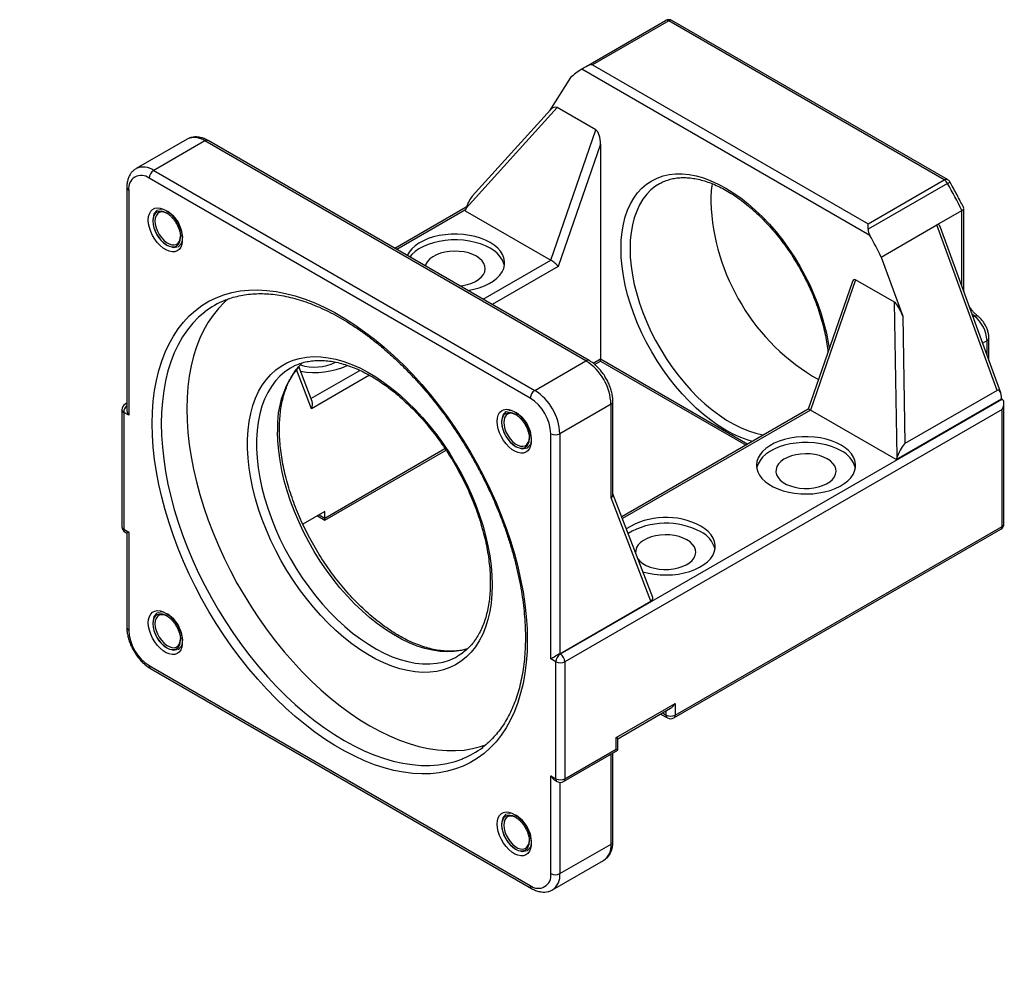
# Model space of a CAD drawing. Header units: millimetres. Extents: x 45 to 426, y 9 to 295.
# Tile 3 of 3: x 255 to 394, y 145 to 281. Entities that reach past the tile are written whole.
import ezdxf

# ---------------------------------------------------------------- set-up
doc = ezdxf.new("R2010")
doc.units = ezdxf.units.MM
doc.header["$LTSCALE"] = 1.5
doc.layers.add('FORMAT', color=7, linetype='Continuous')
doc.styles.add('SLDTEXTSTYLE0', font='GOTHIC.TTF', dxfattribs={"width": 0.913})
doc.styles.add('SLDTEXTSTYLE1', font='GOTHIC.TTF', dxfattribs={"width": 0.913, "bigfont": 'bigfont'})
doc.dimstyles.new('SLDDIMSTYLE6', dxfattribs={"dimtxt": 5.25, "dimasz": 3.75, "dimexe": 0, "dimexo": 0.0625, "dimgap": 1.3125, "dimtad": 0, "dimtih": 1, "dimtoh": 1, "dimdec": 1, "dimrnd": 1e-09, "dimzin": 12, "dimdsep": 46, "dimtxsty": 'SLDTEXTSTYLE0', "dimsah": 1, "dimcen": 0, "dimadec": 0, "dimazin": 3, "dimtfac": 1, "dimtofl": 0, "dimtmove": 0, "dimatfit": 3, "dimfxl": 1, "dimfrac": 2, "dimtolj": 1, "dimtzin": 12, "dimarcsym": 0})

# ---------------------------------------------------------------- blocks, each defined once
blk = doc.blocks.new('SW_SYMBOL_HOLE_SPOT')
at = {"layer": 'FORMAT', "color": 0}
for p, q in [((0, 1312.5), (0, 112.5)), ((2400, 112.5), (2400, 1312.5)), ((0, 112.5), (2400, 112.5))]:
    blk.add_line(p, q, dxfattribs=at)
blk = doc.blocks.new('_D_9')
at = {"layer": 'FORMAT'}
for p, q in [((137.14, 199.23), (154.24, 153.94)), ((154.24, 153.94), (217.24, 153.94))]:
    blk.add_line(p, q, dxfattribs=at)
blk.add_solid([(137.14, 199.23), (138.12, 195.59), (138.82, 195.86)], dxfattribs=at)
at = {"layer": 'FORMAT', "xscale": 0.0044707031, "yscale": 0.0044707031, "zscale": 0.0044707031}
blk.add_blockref('SW_SYMBOL_HOLE_SPOT', (170.07, 154.66), dxfattribs=at)
at = {"layer": 'FORMAT', "char_height": 5.25, "attachment_point": 1}
for s, insert, style in [('4 x ', (156.62, 169.14), 'SLDTEXTSTYLE0'), ('%%c', (167.74, 169.06), 'SLDTEXTSTYLE0'), (' 8.5 \\M+18AAE\\M+19153\\M+18AD1\\M+190FA', (175.66, 169.14), 'SLDTEXTSTYLE1'), ('%%c', (184.24, 160.64), 'SLDTEXTSTYLE0'), (' 14 ', (192.16, 160.72), 'SLDTEXTSTYLE0')]:
    blk.add_mtext(s, dxfattribs=dict(at, insert=insert, style=style))

msp = doc.modelspace()

# ---------------------------------------------------------------- linework, layer by layer
at = {"color": 7, "linetype": 'Continuous', "lineweight": 25}
for p, q in [((334.681, 274.198), (345.882, 280.665)), ((346.335, 280.622), (335.587, 274.417)), ((385.208, 258.181), (346.335, 280.622)), ((385.658, 258.226), (346.785, 280.666)), ((374.708, 250.364), (334.067, 273.825)), ((335.587, 274.417), (374.46, 251.976)), ((332.467, 272.609), (329.539, 267.933)), ((330.603, 268.394), (317.747, 254.219)), ((329.66, 268.066), (318.636, 255.911)), ((336.073, 265.237), (330.603, 268.394)), ((278.419, 263.936), (271.207, 259.773)), ((329.709, 246.865), (336.073, 265.237)), ((280.919, 263.689), (273.706, 259.525)), ((334.659, 232.665), (280.919, 263.689)), ((335.109, 232.71), (281.369, 263.733)), ((336.71, 263.226), (330.739, 245.99)), ((336.71, 263.226), (336.71, 232.942)), ((326.81, 227.399), (273.07, 258.423)), ((273.706, 259.525), (327.447, 228.501)), ((269.907, 257.116), (269.907, 225.872)), ((345.101, 257.698), (345.025, 257.655)), ((374.46, 251.976), (385.208, 258.181)), ((385.661, 257.701), (374.46, 251.234)), ((270.171, 256.749), (270.171, 224.985)), ((317.786, 254.328), (307.723, 248.519)), ((317.747, 254.219), (317.618, 253.845)), ((387.956, 242.757), (387.956, 254.163)), ((317.618, 253.845), (329.709, 246.865)), ((384.157, 251.832), (387.692, 253.873)), ((376.308, 247.301), (384.157, 251.832)), ((392.642, 228.482), (384.157, 251.832)), ((393.154, 228.142), (384.668, 251.492)), ((376.308, 247.301), (379.338, 238.962)), ((372.191, 243.725), (365.99, 225.824)), ((372.701, 244.092), (366.337, 225.72)), ((378.171, 240.934), (372.701, 244.092)), ((378.559, 219.114), (378.171, 240.934)), ((379.338, 238.962), (379.657, 220.986)), ((391.491, 232.717), (391.491, 235.885)), ((327.447, 228.501), (334.659, 232.665)), ((335.877, 232.157), (336.71, 232.638)), ((336.71, 232.638), (357.252, 220.779)), ((296.032, 226.942), (294.146, 231.843)), ((392.642, 228.482), (379.657, 220.986)), ((269.907, 226.689), (269.65, 226.54)), ((338.195, 226.541), (330.982, 222.378)), ((331.053, 191.308), (393.345, 227.269)), ((338.195, 213.347), (338.195, 226.541)), ((338.458, 213.806), (338.458, 226.909)), ((378.429, 218.74), (393.278, 227.312)), ((393.613, 209.675), (393.613, 226.689)), ((269.2, 225.761), (269.2, 209.267)), ((269.464, 225.393), (269.464, 208.899)), ((270.171, 224.985), (269.464, 225.393)), ((393.349, 225.801), (331.689, 190.206)), ((366.003, 225.831), (339.703, 210.648)), ((378.429, 218.74), (366.337, 225.72)), ((393.349, 209.307), (393.349, 225.801)), ((329.709, 190.614), (329.709, 222.378)), ((330.982, 222.378), (330.982, 191.349)), ((297.819, 210.187), (314.924, 220.061)), ((378.559, 219.114), (378.429, 218.74)), ((344.082, 199.269), (338.458, 213.882)), ((343.811, 198.755), (338.195, 213.347)), ((297.819, 211.389), (294.739, 209.611)), ((297.819, 210.491), (297.819, 211.389)), ((296.777, 210.788), (297.819, 210.187)), ((297.819, 210.187), (297.819, 210.491)), ((269.464, 208.899), (270.171, 208.491)), ((269.65, 208.487), (269.907, 208.339)), ((269.907, 208.339), (269.907, 195.059)), ((270.171, 208.491), (270.171, 194.691)), ((347.059, 182.28), (393.163, 208.895)), ((347.246, 182.692), (393.349, 209.307)), ((330.982, 191.349), (343.811, 198.755)), ((316.568, 190.999), (316.62, 191.029)), ((330.416, 190.206), (329.709, 190.614)), ((330.982, 191.349), (331.053, 191.308)), ((273.07, 189.67), (326.81, 158.646)), ((273.257, 189.258), (326.997, 158.234)), ((330.416, 173.712), (330.416, 190.206)), ((331.689, 190.206), (331.689, 173.712)), ((338.902, 179.509), (347.246, 184.326)), ((339.165, 179.356), (346.609, 183.654)), ((347.246, 184.326), (347.246, 182.692)), ((345.195, 182.837), (346.159, 182.28)), ((338.902, 177.876), (338.902, 179.509)), ((339.165, 177.723), (339.165, 179.356)), ((331.689, 173.712), (338.902, 177.876)), ((331.503, 173.3), (339.165, 177.723)), ((338.458, 164.852), (338.458, 177.315)), ((329.709, 174.12), (330.416, 173.712)), ((329.709, 160.321), (329.709, 174.12)), ((330.346, 173.448), (330.603, 173.3)), ((330.982, 160.321), (338.195, 164.484)), ((329.946, 158.031), (337.159, 162.195))]:
    msp.add_line(p, q, dxfattribs=at)
at = {"color": 8, "linetype": 'Continuous', "lineweight": 25}
for p, q in [((317.653, 253.947), (307.987, 248.367)), ((387.692, 243.171), (387.692, 253.873)), ((320.149, 241.346), (329.709, 246.865)), ((330.739, 245.99), (321.422, 240.611)), ((389.46, 238.953), (389.115, 239.254)), ((389.46, 238.953), (389.266, 238.841)), ((390.604, 235.158), (391.228, 235.517)), ((391.228, 233.442), (391.228, 235.517)), ((335.662, 232.337), (336.71, 232.942)), ((336.71, 232.942), (357.515, 220.931)), ((295.959, 225.912), (293.827, 231.452)), ((295.88, 227.336), (302.783, 231.321)), ((304.125, 230.626), (295.959, 225.912)), ((366.337, 225.72), (339.799, 210.399)), ((297.819, 210.491), (314.779, 220.282)), ((297.041, 210.94), (297.819, 210.491)), ((345.458, 182.989), (345.973, 182.692)), ((345.973, 182.692), (345.973, 183.286)), ((338.195, 164.484), (338.195, 177.163)), ((330.982, 173.182), (330.982, 160.321))]:
    msp.add_line(p, q, dxfattribs=at)
at = {"color": 8, "linetype": 'Continuous', "lineweight": 25, "flags": 128}
for points in [[(358.142, 221.293), (357.529, 221.477), (356.491, 221.86), (355.442, 222.335), (354.387, 222.901), (353.333, 223.553), (352.284, 224.288), (351.246, 225.104), (350.224, 225.995), (349.223, 226.958), (348.248, 227.987), (347.305, 229.077), (346.397, 230.222), (345.531, 231.417), (344.709, 232.656), (343.937, 233.932), (343.219, 235.238), (342.557, 236.569), (341.955, 237.917), (341.417, 239.275), (340.944, 240.637), (340.541, 241.996), (340.207, 243.344), (339.947, 244.675), (339.759, 245.982), (339.647, 247.259), (339.609, 248.498), (339.647, 249.693), (339.759, 250.84), (339.947, 251.93), (340.207, 252.96), (340.541, 253.924), (340.944, 254.816), (341.417, 255.633), (341.955, 256.37), (342.557, 257.023), (343.219, 257.59), (343.937, 258.066), (344.709, 258.451), (345.531, 258.741), (346.397, 258.935), (347.305, 259.033), (348.248, 259.034), (349.223, 258.937), (350.224, 258.744), (351.246, 258.455), (352.284, 258.072), (353.333, 257.597), (354.387, 257.032), (355.442, 256.38), (356.491, 255.644), (357.529, 254.828), (358.551, 253.937), (359.552, 252.975), (360.527, 251.946), (361.47, 250.856), (362.377, 249.71), (363.244, 248.515), (364.065, 247.277), (364.837, 246.001), (365.556, 244.694), (366.218, 243.364), (366.82, 242.016), (367.358, 240.657), (367.83, 239.295), (368.234, 237.937), (368.567, 236.588), (368.828, 235.257), (368.96, 234.396)], [(345.025, 257.655), (344.491, 257.312), (343.83, 256.776), (343.229, 256.153), (342.691, 255.446), (342.219, 254.658), (341.815, 253.793), (341.481, 252.856), (341.22, 251.853), (341.032, 250.789), (340.919, 249.668), (340.882, 248.498), (340.919, 247.284), (341.032, 246.033), (341.22, 244.752), (341.481, 243.447), (341.815, 242.125), (342.219, 240.794), (342.691, 239.461), (343.229, 238.132), (343.83, 236.815), (344.491, 235.516), (345.208, 234.244), (345.977, 233.003), (346.795, 231.802), (347.657, 230.647), (348.557, 229.543), (349.493, 228.497), (350.458, 227.514), (351.447, 226.599), (352.455, 225.757), (353.477, 224.994), (354.507, 224.312), (355.54, 223.716), (356.571, 223.208), (357.593, 222.792), (358.601, 222.469), (359.59, 222.242), (359.739, 222.215)], [(275.564, 253.484), (275.527, 253.505), (275.146, 253.682), (274.779, 253.765), (274.442, 253.752), (274.146, 253.642), (273.903, 253.441), (273.723, 253.155), (273.611, 252.796), (273.574, 252.378)], [(273.574, 252.378), (273.611, 251.916), (273.723, 251.429), (273.903, 250.935), (274.146, 250.453), (274.442, 250.002), (274.779, 249.599), (275.146, 249.259), (275.527, 248.996), (275.907, 248.819), (276.274, 248.736), (276.611, 248.75), (276.907, 248.859), (277.15, 249.061), (277.331, 249.346), (277.442, 249.705), (277.479, 250.123), (277.479, 250.146)], [(387.905, 242.585), (387.938, 242.655), (387.956, 242.757)], [(280.906, 239.552), (280.906, 239.552), (280.03, 238.8), (279.214, 237.96), (278.462, 237.034), (277.774, 236.026), (277.153, 234.939), (276.6, 233.775), (276.118, 232.538), (275.708, 231.232), (275.371, 229.86), (275.107, 228.427), (274.918, 226.936), (274.805, 225.393), (274.767, 223.801)], [(389.46, 238.953), (389.582, 239.012), (389.695, 239.043), (389.796, 239.046), (389.879, 239.019), (389.905, 239.002)], [(293.063, 231.699), (292.97, 231.645), (292.211, 231.129), (291.509, 230.523), (290.868, 229.829), (290.29, 229.051), (289.779, 228.192), (289.336, 227.257), (288.964, 226.248), (288.665, 225.172), (288.439, 224.033), (288.287, 222.836), (288.212, 221.587), (288.212, 220.29), (288.287, 218.953), (288.439, 217.582), (288.665, 216.182), (288.964, 214.76), (289.336, 213.322), (289.779, 211.875), (290.29, 210.426), (290.868, 208.981), (291.509, 207.547), (292.211, 206.131), (292.97, 204.738), (293.784, 203.375), (294.648, 202.049), (295.558, 200.765), (296.511, 199.53), (297.501, 198.348), (298.525, 197.226), (299.578, 196.168), (300.654, 195.179), (301.75, 194.265), (302.859, 193.428), (303.978, 192.673), (305.1, 192.003), (306.221, 191.422), (307.335, 190.931), (308.439, 190.534), (309.525, 190.231), (310.59, 190.025), (311.629, 189.917), (312.637, 189.906), (313.609, 189.993), (314.541, 190.177), (315.429, 190.458), (316.268, 190.834), (316.568, 190.999)], [(324.764, 225.081), (324.727, 225.103), (324.346, 225.279), (323.979, 225.363), (323.642, 225.349), (323.346, 225.24), (323.103, 225.038), (322.923, 224.752), (322.811, 224.394), (322.774, 223.975)], [(274.767, 223.801), (274.805, 222.166), (274.918, 220.492), (275.107, 218.783), (275.371, 217.046), (275.708, 215.285), (276.118, 213.505), (276.6, 211.712), (277.153, 209.91), (277.774, 208.105), (278.462, 206.303), (279.214, 204.509), (280.03, 202.727), (280.906, 200.963), (281.839, 199.223), (282.827, 197.511), (283.868, 195.832), (284.957, 194.192), (286.093, 192.595), (287.27, 191.046), (288.487, 189.549), (289.739, 188.109), (291.024, 186.73), (292.336, 185.416), (293.672, 184.171), (295.028, 182.998), (296.401, 181.901), (297.786, 180.884), (299.179, 179.949), (300.577, 179.098), (301.974, 178.335), (303.367, 177.662), (304.752, 177.08), (306.125, 176.592), (307.481, 176.199), (308.818, 175.901), (310.13, 175.7), (311.414, 175.597), (312.666, 175.591), (313.883, 175.683), (315.06, 175.872), (316.196, 176.159), (317.285, 176.541), (317.316, 176.553)], [(322.774, 223.975), (322.811, 223.514), (322.923, 223.027), (323.103, 222.533), (323.346, 222.051), (323.642, 221.6), (323.979, 221.196), (324.346, 220.857), (324.727, 220.593), (325.107, 220.417), (325.474, 220.334), (325.811, 220.347), (326.107, 220.457), (326.35, 220.658), (326.531, 220.944), (326.642, 221.303), (326.679, 221.721), (326.679, 221.743)], [(317.977, 192.025), (317.96, 192.02), (317.05, 191.787), (316.098, 191.651), (315.107, 191.613), (314.083, 191.673), (313.031, 191.831), (311.954, 192.085), (310.859, 192.435), (309.749, 192.879), (308.631, 193.416), (307.508, 194.042), (306.387, 194.754), (305.273, 195.551), (304.17, 196.427), (303.083, 197.379), (302.018, 198.403), (300.979, 199.494), (299.971, 200.646), (298.999, 201.855), (298.067, 203.116), (297.18, 204.422), (296.34, 205.767), (295.554, 207.145), (294.822, 208.551), (294.15, 209.977), (293.541, 211.417), (292.996, 212.865), (292.519, 214.314), (292.111, 215.757), (291.775, 217.188), (291.512, 218.599), (291.323, 219.986), (291.21, 221.341), (291.172, 222.658)], [(275.564, 196.669), (275.527, 196.691), (275.146, 196.868), (274.779, 196.951), (274.442, 196.937), (274.146, 196.828), (273.903, 196.626), (273.723, 196.341), (273.611, 195.982), (273.574, 195.563)], [(273.574, 195.563), (273.611, 195.102), (273.723, 194.615), (273.903, 194.121), (274.146, 193.639), (274.442, 193.188), (274.779, 192.784), (275.146, 192.445), (275.527, 192.181), (275.907, 192.005), (276.274, 191.922), (276.611, 191.935), (276.907, 192.045), (277.15, 192.246), (277.331, 192.532), (277.442, 192.891), (277.479, 193.309), (277.479, 193.332)], [(324.764, 168.267), (324.727, 168.289), (324.346, 168.465), (323.979, 168.548), (323.642, 168.535), (323.346, 168.425), (323.103, 168.224), (322.923, 167.938), (322.811, 167.579), (322.774, 167.161)], [(322.774, 167.161), (322.811, 166.699), (322.923, 166.212), (323.103, 165.718), (323.346, 165.236), (323.642, 164.785), (323.979, 164.382), (324.346, 164.042), (324.727, 163.779), (325.107, 163.602), (325.474, 163.519), (325.811, 163.533), (326.107, 163.642), (326.35, 163.844), (326.531, 164.129), (326.642, 164.488), (326.679, 164.907), (326.679, 164.929)]]:
    msp.add_lwpolyline(points, dxfattribs=at)
at = {"color": 7, "linetype": 'Continuous', "lineweight": 25, "flags": 128}
for points in [[(272.938, 252.53), (272.976, 253.003), (273.091, 253.416), (273.278, 253.757), (273.531, 254.013), (273.842, 254.177), (274.202, 254.243), (274.598, 254.21), (275.018, 254.079), (275.448, 253.852), (275.875, 253.539), (276.284, 253.149), (276.664, 252.694), (277.001, 252.19), (277.284, 251.652), (277.505, 251.097), (277.656, 250.544), (277.733, 250.01), (277.733, 249.513), (277.656, 249.068), (277.505, 248.69), (277.284, 248.39), (277.001, 248.179), (276.664, 248.063), (276.284, 248.047), (275.875, 248.13), (275.448, 248.309), (275.018, 248.58), (274.598, 248.933), (274.202, 249.357), (273.842, 249.839), (273.531, 250.362), (273.278, 250.911), (273.091, 251.467), (272.976, 252.012), (272.938, 252.53)], [(275.676, 253.419), (275.488, 253.516), (275.119, 253.639), (274.774, 253.661), (274.47, 253.581), (274.217, 253.403), (274.029, 253.135), (273.912, 252.788), (273.873, 252.378), (273.912, 251.922), (274.029, 251.441), (274.217, 250.955), (274.47, 250.486), (274.774, 250.054), (275.119, 249.678), (275.488, 249.375), (275.865, 249.157), (276.233, 249.035), (276.578, 249.013), (276.883, 249.093), (277.135, 249.271), (277.323, 249.539), (277.44, 249.886), (277.479, 250.296), (277.479, 250.296)], [(374.46, 251.234), (374.46, 251.439), (374.46, 251.636), (374.46, 251.817), (374.46, 251.976)], [(321.153, 249.355), (320.508, 249.684), (319.797, 249.966), (319.031, 250.194), (318.223, 250.367), (317.384, 250.481), (316.527, 250.534), (315.665, 250.527), (314.812, 250.458), (313.979, 250.329), (313.18, 250.142), (312.427, 249.9), (311.732, 249.606), (311.104, 249.266), (310.553, 248.883), (310.088, 248.464), (309.716, 248.015), (309.442, 247.543), (309.436, 247.53)], [(321.153, 248.538), (320.508, 248.868), (319.797, 249.149), (319.031, 249.378), (318.223, 249.55), (317.384, 249.664), (316.527, 249.718), (315.665, 249.71), (314.812, 249.641), (313.979, 249.513), (313.18, 249.326), (312.427, 249.084), (311.732, 248.79), (311.104, 248.449), (310.553, 248.066), (310.088, 247.647), (309.804, 247.318)], [(317.993, 242.591), (318.015, 242.594), (318.833, 242.752), (319.61, 242.967), (320.336, 243.236), (320.999, 243.553), (321.589, 243.916), (322.098, 244.318), (322.517, 244.752), (322.841, 245.213), (323.064, 245.694), (323.183, 246.187), (323.196, 246.684), (323.103, 247.179), (322.906, 247.663), (322.607, 248.13), (322.211, 248.572), (321.724, 248.982), (321.153, 249.355)], [(319.209, 247.416), (318.688, 247.672), (318.103, 247.876), (317.468, 248.023), (316.801, 248.11), (316.118, 248.134), (315.438, 248.094), (314.777, 247.992), (314.153, 247.83), (313.583, 247.612), (313.08, 247.345), (312.658, 247.034), (312.328, 246.688), (312.098, 246.316), (312.002, 246.049)], [(316.842, 243.255), (317.304, 243.311), (317.948, 243.444), (318.547, 243.634), (319.085, 243.878), (319.549, 244.168), (319.926, 244.497), (320.207, 244.857), (320.384, 245.239), (320.453, 245.632), (320.411, 246.026), (320.261, 246.411), (320.006, 246.777), (319.652, 247.115), (319.209, 247.416)], [(273.494, 223.801), (273.532, 225.405), (273.644, 226.961), (273.831, 228.465), (274.092, 229.912), (274.426, 231.298), (274.833, 232.62), (275.31, 233.874), (275.858, 235.056), (276.473, 236.163), (277.156, 237.191), (277.903, 238.138), (278.712, 239.002), (279.581, 239.779), (280.508, 240.467), (281.491, 241.065), (282.525, 241.57), (283.609, 241.982), (284.739, 242.3), (285.913, 242.521), (287.126, 242.646), (288.375, 242.675), (289.657, 242.606), (290.969, 242.441), (292.305, 242.18), (293.664, 241.824), (295.04, 241.373), (296.43, 240.829), (297.83, 240.194), (299.236, 239.469), (300.644, 238.656), (302.05, 237.758), (303.45, 236.777), (304.84, 235.716), (306.216, 234.577), (307.575, 233.366), (308.912, 232.083), (310.223, 230.734), (311.505, 229.322), (312.754, 227.851), (313.968, 226.325), (315.141, 224.749), (316.271, 223.127), (317.355, 221.464), (318.39, 219.764), (319.372, 218.032), (320.299, 216.273), (321.169, 214.492), (321.978, 212.694), (322.725, 210.885), (323.407, 209.069), (324.023, 207.251), (324.57, 205.437), (325.048, 203.632), (325.454, 201.84), (325.788, 200.068), (326.049, 198.32), (326.236, 196.6), (326.348, 194.915), (326.386, 193.268), (326.348, 191.664), (326.236, 190.108), (326.049, 188.605), (325.788, 187.157), (325.454, 185.771), (325.048, 184.449), (324.57, 183.195), (324.023, 182.013), (323.407, 180.906), (322.725, 179.878), (321.978, 178.931), (321.169, 178.067), (320.299, 177.291), (319.372, 176.602), (318.39, 176.004), (317.355, 175.499), (316.271, 175.087), (315.141, 174.77), (313.968, 174.548), (312.754, 174.423), (311.505, 174.395), (310.223, 174.463), (308.912, 174.628), (307.575, 174.889), (306.216, 175.245), (304.84, 175.696), (303.45, 176.24), (302.05, 176.875), (300.644, 177.6), (299.236, 178.413), (297.83, 179.311), (296.43, 180.292), (295.04, 181.354), (293.664, 182.492), (292.305, 183.704), (290.969, 184.986), (289.657, 186.335), (288.375, 187.747), (287.126, 189.218), (285.913, 190.744), (284.739, 192.32), (283.609, 193.942), (282.525, 195.605), (281.491, 197.306), (280.508, 199.038), (279.581, 200.796), (278.712, 202.577), (277.903, 204.375), (277.156, 206.184), (276.473, 208), (275.858, 209.818), (275.31, 211.632), (274.833, 213.437), (274.426, 215.229), (274.092, 217.001), (273.831, 218.749), (273.644, 220.469), (273.532, 222.154), (273.494, 223.801)], [(284.266, 241.437), (283.636, 240.882), (282.821, 240.041), (282.068, 239.116), (281.38, 238.108), (280.759, 237.02), (280.206, 235.857), (279.724, 234.62), (279.314, 233.314), (278.977, 231.942), (278.713, 230.509), (278.525, 229.018), (278.411, 227.475), (278.373, 225.883), (278.411, 224.248), (278.525, 222.574), (278.713, 220.865), (278.977, 219.128), (279.314, 217.367), (279.724, 215.587), (280.206, 213.794), (280.759, 211.992), (281.38, 210.187), (282.068, 208.385), (282.821, 206.59), (283.636, 204.809), (284.512, 203.045), (285.445, 201.305), (286.434, 199.593), (287.474, 197.914), (288.564, 196.274), (289.699, 194.677), (290.877, 193.128), (292.093, 191.631), (293.346, 190.191), (294.63, 188.812), (295.942, 187.498), (297.278, 186.252), (298.635, 185.08), (300.007, 183.983), (301.392, 182.966), (302.786, 182.03), (304.183, 181.18), (305.58, 180.417), (306.973, 179.744), (308.358, 179.162), (309.731, 178.674), (311.088, 178.28), (312.424, 177.983), (313.736, 177.782), (315.02, 177.679), (316.272, 177.673), (317.489, 177.765), (318.667, 177.954), (319.802, 178.24), (320.562, 178.495)], [(321.436, 201.024), (321.398, 199.729), (321.285, 198.483), (321.098, 197.292), (320.836, 196.161), (320.501, 195.094), (320.095, 194.097), (319.62, 193.174), (319.077, 192.329), (318.469, 191.565), (317.798, 190.886), (317.068, 190.296), (316.282, 189.795), (315.442, 189.388), (314.553, 189.074), (313.62, 188.857), (312.644, 188.736), (311.632, 188.713), (310.587, 188.786), (309.514, 188.957), (308.418, 189.225), (307.304, 189.587), (306.175, 190.043), (305.038, 190.591), (303.898, 191.228), (302.758, 191.951), (301.625, 192.757), (300.503, 193.643), (299.397, 194.605), (298.312, 195.639), (297.252, 196.739), (296.223, 197.902), (295.229, 199.122), (294.274, 200.394), (293.362, 201.713), (292.497, 203.071), (291.684, 204.465), (290.925, 205.887), (290.224, 207.331), (289.585, 208.791), (289.009, 210.261), (288.499, 211.734), (288.058, 213.204), (287.688, 214.663), (287.39, 216.107), (287.165, 217.529), (287.014, 218.922), (286.939, 220.28), (286.939, 221.597), (287.014, 222.868), (287.165, 224.087), (287.39, 225.249), (287.688, 226.349), (288.058, 227.381), (288.499, 228.341), (289.009, 229.226), (289.585, 230.031), (290.224, 230.753), (290.925, 231.388), (291.684, 231.934), (292.497, 232.388), (293.362, 232.749), (294.274, 233.014), (295.229, 233.183), (296.223, 233.256), (297.252, 233.23), (298.312, 233.108), (299.397, 232.888), (300.503, 232.573), (301.625, 232.164), (302.758, 231.662), (303.898, 231.069), (305.038, 230.389), (306.175, 229.624), (307.304, 228.777), (308.418, 227.853), (309.514, 226.854), (310.587, 225.787), (311.632, 224.654), (312.644, 223.462), (313.62, 222.215), (314.553, 220.92), (315.442, 219.58), (316.282, 218.203), (317.068, 216.795), (317.798, 215.361), (318.469, 213.908), (319.077, 212.442), (319.62, 210.97), (320.095, 209.498), (320.501, 208.032), (320.836, 206.58), (321.098, 205.146), (321.285, 203.738), (321.398, 202.362), (321.436, 201.024)], [(336.71, 232.638), (336.71, 232.642), (336.71, 232.673), (336.71, 232.735), (336.71, 232.826), (336.71, 232.942)], [(322.138, 224.127), (322.176, 224.601), (322.291, 225.014), (322.478, 225.354), (322.731, 225.61), (323.042, 225.774), (323.402, 225.841), (323.798, 225.808), (324.218, 225.676), (324.648, 225.45), (325.075, 225.137), (325.484, 224.747), (325.864, 224.292), (326.201, 223.787), (326.484, 223.249), (326.705, 222.695), (326.856, 222.142), (326.933, 221.608), (326.933, 221.11), (326.856, 220.665), (326.705, 220.287), (326.484, 219.988), (326.201, 219.777), (325.864, 219.661), (325.484, 219.644), (325.075, 219.727), (324.648, 219.907), (324.218, 220.177), (323.798, 220.53), (323.402, 220.955), (323.042, 221.436), (322.731, 221.96), (322.478, 222.508), (322.291, 223.064), (322.176, 223.61), (322.138, 224.127)], [(324.876, 225.016), (324.688, 225.114), (324.319, 225.236), (323.974, 225.258), (323.67, 225.178), (323.417, 225), (323.229, 224.732), (323.112, 224.385), (323.073, 223.975), (323.112, 223.52), (323.229, 223.038), (323.417, 222.553), (323.67, 222.084), (323.974, 221.652), (324.319, 221.276), (324.688, 220.972), (325.065, 220.755), (325.433, 220.632), (325.778, 220.611), (326.083, 220.69), (326.335, 220.868), (326.523, 221.137), (326.64, 221.483), (326.679, 221.893), (326.679, 221.893)], [(370.651, 220.781), (370.005, 221.11), (369.294, 221.391), (368.529, 221.62), (367.72, 221.793), (366.881, 221.906), (366.024, 221.96), (365.163, 221.952), (364.309, 221.884), (363.477, 221.755), (362.678, 221.568), (361.925, 221.326), (361.229, 221.032), (360.601, 220.691), (360.051, 220.309), (359.586, 219.89), (359.213, 219.441), (358.94, 218.969), (358.768, 218.482), (358.702, 217.985), (358.742, 217.488), (358.887, 216.998), (359.136, 216.522), (359.484, 216.067), (359.926, 215.64), (360.456, 215.247), (361.065, 214.895), (361.745, 214.589), (362.485, 214.334), (363.273, 214.133), (364.098, 213.99), (364.948, 213.906), (365.809, 213.883), (366.668, 213.921), (367.513, 214.02), (368.33, 214.178), (369.107, 214.393), (369.833, 214.661), (370.496, 214.979), (371.086, 215.342), (371.595, 215.743), (372.015, 216.178), (372.338, 216.639), (372.561, 217.12), (372.68, 217.612), (372.694, 218.11), (372.601, 218.605), (372.404, 219.089), (372.105, 219.556), (371.709, 219.997), (371.222, 220.408), (370.651, 220.781)], [(370.651, 219.964), (370.005, 220.294), (369.294, 220.575), (368.529, 220.803), (367.72, 220.976), (366.881, 221.09), (366.024, 221.143), (365.163, 221.136), (364.309, 221.067), (363.477, 220.938), (362.678, 220.751), (361.925, 220.509), (361.229, 220.216), (360.601, 219.875), (360.051, 219.492), (359.586, 219.073), (359.213, 218.624), (358.94, 218.153), (358.768, 217.665), (358.737, 217.515)], [(368.706, 218.842), (368.185, 219.097), (367.6, 219.302), (366.965, 219.449), (366.298, 219.536), (365.616, 219.56), (364.935, 219.52), (364.274, 219.418), (363.651, 219.256), (363.08, 219.038), (362.577, 218.77), (362.155, 218.46), (361.826, 218.114), (361.596, 217.742), (361.473, 217.353), (361.459, 216.959), (361.555, 216.568), (361.758, 216.191), (362.064, 215.837), (362.464, 215.517), (362.947, 215.238), (363.502, 215.007), (364.114, 214.831), (364.767, 214.713), (365.444, 214.658), (366.128, 214.666), (366.801, 214.737), (367.445, 214.869), (368.044, 215.06), (368.583, 215.303), (369.047, 215.594), (369.424, 215.923), (369.704, 216.283), (369.881, 216.664), (369.95, 217.057), (369.909, 217.451), (369.759, 217.837), (369.503, 218.203), (369.149, 218.541), (368.706, 218.842)], [(342.683, 202.905), (342.686, 202.904), (343.474, 202.703), (344.299, 202.56), (345.149, 202.476), (346.01, 202.453), (346.869, 202.491), (347.714, 202.59), (348.531, 202.748), (349.308, 202.963), (350.034, 203.232), (350.697, 203.549), (351.287, 203.912), (351.796, 204.314), (352.216, 204.748), (352.539, 205.209), (352.762, 205.69), (352.881, 206.183), (352.895, 206.68), (352.802, 207.175), (352.605, 207.659), (352.306, 208.126), (351.91, 208.568), (351.423, 208.978), (350.852, 209.351)], [(348.907, 207.412), (348.386, 207.668), (347.801, 207.872), (347.166, 208.019), (346.499, 208.106), (345.817, 208.13), (345.136, 208.09), (344.475, 207.988), (343.852, 207.826), (343.281, 207.608), (342.778, 207.341), (342.357, 207.03), (342.027, 206.684), (341.797, 206.312), (341.674, 205.924), (341.656, 205.573)], [(341.979, 204.733), (342.265, 204.408), (342.665, 204.087), (343.148, 203.808), (343.703, 203.577), (344.315, 203.401), (344.968, 203.283), (345.645, 203.228), (346.329, 203.236), (347.002, 203.307), (347.646, 203.44), (348.245, 203.63), (348.784, 203.874), (349.248, 204.164), (349.625, 204.493), (349.905, 204.853), (350.082, 205.235), (350.151, 205.628), (350.11, 206.022), (349.96, 206.407), (349.704, 206.773), (349.35, 207.111), (348.907, 207.412), (348.907, 207.412)], [(272.938, 195.716), (272.976, 196.189), (273.091, 196.602), (273.278, 196.942), (273.531, 197.199), (273.842, 197.363), (274.202, 197.429), (274.598, 197.396), (275.018, 197.264), (275.448, 197.038), (275.875, 196.725), (276.284, 196.335), (276.664, 195.88), (277.001, 195.376), (277.284, 194.837), (277.505, 194.283), (277.656, 193.73), (277.733, 193.196), (277.733, 192.699), (277.656, 192.254), (277.505, 191.875), (277.284, 191.576), (277.001, 191.365), (276.664, 191.249), (276.284, 191.232), (275.875, 191.315), (275.448, 191.495), (275.018, 191.766), (274.598, 192.119), (274.202, 192.543), (273.842, 193.024), (273.531, 193.548), (273.278, 194.096), (273.091, 194.652), (272.976, 195.198), (272.938, 195.716)], [(275.676, 196.605), (275.488, 196.702), (275.119, 196.825), (274.774, 196.846), (274.47, 196.766), (274.217, 196.589), (274.029, 196.32), (273.912, 195.974), (273.873, 195.563), (273.912, 195.108), (274.029, 194.627), (274.217, 194.141), (274.47, 193.672), (274.774, 193.24), (275.119, 192.864), (275.488, 192.561), (275.865, 192.343), (276.233, 192.221), (276.578, 192.199), (276.883, 192.279), (277.135, 192.457), (277.323, 192.725), (277.44, 193.071), (277.479, 193.482), (277.479, 193.482)], [(338.902, 177.876), (339.014, 177.811), (339.097, 177.763), (339.148, 177.733), (339.165, 177.723)], [(322.138, 167.313), (322.176, 167.786), (322.291, 168.2), (322.478, 168.54), (322.731, 168.796), (323.042, 168.96), (323.402, 169.027), (323.798, 168.993), (324.218, 168.862), (324.648, 168.636), (325.075, 168.322), (325.484, 167.932), (325.864, 167.478), (326.201, 166.973), (326.484, 166.435), (326.705, 165.88), (326.856, 165.327), (326.933, 164.793), (326.933, 164.296), (326.856, 163.851), (326.705, 163.473), (326.484, 163.173), (326.201, 162.962), (325.864, 162.847), (325.484, 162.83), (325.075, 162.913), (324.648, 163.092), (324.218, 163.363), (323.798, 163.716), (323.402, 164.14), (323.042, 164.622), (322.731, 165.145), (322.478, 165.694), (322.291, 166.25), (322.176, 166.795), (322.138, 167.313)], [(324.876, 168.202), (324.688, 168.3), (324.319, 168.422), (323.974, 168.444), (323.67, 168.364), (323.417, 168.186), (323.229, 167.918), (323.112, 167.571), (323.073, 167.161), (323.112, 166.705), (323.229, 166.224), (323.417, 165.738), (323.67, 165.269), (323.974, 164.837), (324.319, 164.461), (324.688, 164.158), (325.065, 163.94), (325.433, 163.818), (325.778, 163.796), (326.083, 163.876), (326.335, 164.054), (326.523, 164.322), (326.64, 164.669), (326.679, 165.079), (326.679, 165.079)]]:
    msp.add_lwpolyline(points, dxfattribs=at)
at = {"color": 7, "linetype": 'Continuous', "lineweight": 18, "flags": 128}
for points in [[(273.555, 252.562), (273.716, 253.406), (274.176, 253.935), (274.864, 254.069), (275.676, 253.787), (276.488, 253.131), (277.176, 252.203), (277.636, 251.143), (277.797, 250.112), (277.636, 249.268), (277.176, 248.739), (276.488, 248.605), (275.676, 248.887), (274.864, 249.542), (274.176, 250.471), (273.716, 251.531), (273.555, 252.562)], [(324.876, 225.384), (325.688, 224.729), (326.376, 223.801), (326.836, 222.74), (326.997, 221.71), (326.836, 220.866), (326.376, 220.336), (325.688, 220.203), (324.876, 220.485), (324.064, 221.14), (323.376, 222.068), (322.916, 223.128), (322.755, 224.159), (322.916, 225.003), (323.376, 225.532), (324.064, 225.666), (324.876, 225.384)], [(275.676, 192.073), (274.864, 192.728), (274.176, 193.656), (273.716, 194.717), (273.555, 195.747), (273.716, 196.591), (274.176, 197.121), (274.864, 197.254), (275.676, 196.972), (276.488, 196.317), (277.176, 195.389), (277.636, 194.329), (277.797, 193.298), (277.636, 192.454), (277.176, 191.924), (276.488, 191.791), (275.676, 192.073)], [(326.997, 164.895), (326.836, 164.051), (326.376, 163.522), (325.688, 163.388), (324.876, 163.67), (324.064, 164.326), (323.376, 165.254), (322.916, 166.314), (322.755, 167.345), (322.916, 168.189), (323.376, 168.718), (324.064, 168.852), (324.876, 168.57), (325.688, 167.915), (326.376, 166.986), (326.836, 165.926), (326.997, 164.895)]]:
    msp.add_lwpolyline(points, dxfattribs=at)
at = {"color": 7, "linetype": 'Continuous', "lineweight": 25}
for centre, radius, start, end in [((346.072, 280.256), 0.451, 54.28032, 114.96134), ((346.335, 279.887), 0.9, 60.00269, 119.99731), ((341.35, 262.584), 13.394, 122.9368, 131.54112), ((271.947, 257.02), 1.797, 51.32585, 188.6849), ((274.452, 258.36), 1.383, 122.60553, 177.39449), ((368.591, 255.143), 16.325, 171.15153, 180.25735), ((384.519, 257.077), 1.301, 28.61764, 58.02333), ((385.208, 257.446), 0.9, 29.7653, 60.00269), ((326.54, 223.884), 68.11, 26.12286, 29.76869), ((382.527, 256.283), 30.286, 182.29614, 240.12989), ((315.233, 217.352), 68.022, 26.12144, 29.03271), ((319.539, 245.157), 3.747, 14.40293, 64.47168), ((288.432, 229.938), 12.21, 112.50136, 128.05613), ((386.543, 235.28), 4.69, 2.9017, 51.55022), ((296.389, 238.389), 6.608, 252.27082, 296.44517), ((296.403, 241.997), 10.985, 259.46063, 294.77808), ((330.573, 226.224), 7.628, 2.38687, 57.61313), ((328.192, 227.336), 1.383, 122.60553, 177.39449), ((323.361, 222.06), 7.628, 2.38687, 57.61313), ((270.1, 225.761), 0.9, 119.99731, 180), ((323.442, 222.107), 6.274, 2.47633, 57.52367), ((330.346, 223.606), 1.383, 242.60971, 297.39028), ((369.036, 216.583), 3.747, 14.40305, 64.47158), ((345.94, 200.156), 10.425, 61.89129, 122.40415), ((345.922, 199.233), 10.527, 62.07727, 120.36735), ((270.1, 209.267), 0.9, 180, 240.00269), ((349.237, 205.153), 3.747, 14.4031, 64.47158), ((392.713, 209.675), 0.9, 299.99731, 0), ((276.439, 194.962), 6.274, 182.47633, 237.52367), ((331.798, 190.143), 1.383, 122.60549, 177.39451), ((330.308, 190.143), 1.383, 2.60552, 57.3945), ((331.053, 191.434), 1.383, 242.60971, 297.39028), ((346.609, 183.921), 1.383, 242.60966, 297.39027), ((346.609, 183.06), 0.9, 240.00269, 299.99731), ((312.721, 187.864), 12.208, 292.10725, 307.19135), ((331.053, 174.94), 1.383, 242.60971, 297.39028), ((331.053, 174.079), 0.9, 240.00269, 299.99731), ((327.933, 160.049), 1.797, 231.32585, 8.6849), ((330.346, 161.549), 1.383, 242.60971, 297.39028)]:
    msp.add_arc(centre, radius, start, end, dxfattribs=at)
at = {"color": 8, "linetype": 'Continuous', "lineweight": 25}
for centre, radius, start, end in [((346.599, 280.254), 0.453, 65.69332, 125.61714), ((279.457, 261.67), 2.492, 54.08235, 114.60724), ((281.183, 263.321), 0.453, 65.69336, 125.6169), ((272.236, 257.432), 2.558, 54.9033, 113.46148), ((270.338, 257.147), 0.432, 184.09473, 247.21015), ((385.472, 257.813), 0.453, 65.69332, 125.61714), ((380.494, 266.885), 10.539, 299.36472, 301.43282), ((391.068, 235.91), 0.424, 292.08169, 356.61606), ((304.065, 223.547), 12.924, 136.86326, 183.9431), ((334.92, 232.325), 0.429, 63.83403, 127.459), ((269.822, 226.215), 0.367, 76.49064, 117.79976), ((338.027, 226.94), 0.432, 292.78902, 355.90682), ((269.651, 225.806), 0.453, 185.69483, 245.62523), ((270.879, 225.318), 1.417, 133.28993, 176.95124), ((269.651, 209.311), 0.453, 185.69483, 245.62523), ((269.906, 208.851), 0.445, 173.8164, 234.8713), ((392.907, 209.259), 0.445, 305.11278, 6.19991), ((393.162, 209.72), 0.453, 294.37419, 354.30572), ((270.358, 195.104), 0.453, 185.69483, 245.62523), ((273.513, 189.622), 0.445, 173.81654, 234.87132), ((346.401, 182.638), 0.432, 172.74508, 235.94262), ((346.803, 182.644), 0.445, 305.11278, 6.19991), ((330.846, 173.658), 0.433, 172.86602, 235.82168), ((331.234, 173.67), 0.457, 306.01304, 5.29965), ((335.756, 164.209), 2.454, 304.86237, 6.44979), ((338.008, 164.897), 0.453, 294.37527, 354.30488), ((328.548, 160.044), 2.449, 304.5017, 6.48486), ((327.261, 158.602), 0.453, 174.38044, 234.29324)]:
    msp.add_arc(centre, radius, start, end, dxfattribs=at)
at = {"color": 7, "linetype": 'Continuous', "lineweight": 25}
for centre, major_axis, ratio, start_param, end_param in [((335.587, 273.682), (1.273, 0), 0.5773815, 1.5707963, 2.3632889), ((329.999, 267.1), (0.552, 1.32), 0.5653399, 6.2108326, 7.2940169), ((336.073, 263.593), (-0.16, 1.683), 0.3659644, 4.4575624, 6.0283587), ((318.317, 254.219), (0.716, 1.906), 0.2630209, 0.5861007, 1.669285), ((384.157, 250.265), (0.17, 1.608), 0.3813535, 5.6198224, 6.5538244), ((330.103, 246.357), (0.739, -0.61), 0.194694, 0.7130138, 2.2838102), ((372.701, 242.448), (-0.16, 1.683), 0.3659644, 6.0283587, 6.9586068), ((378.776, 238.942), (-0.784, 2.024), 0.2457024, 4.6274614, 5.9869359), ((392.642, 226.915), (0.17, 1.608), 0.3813535, 5.0017101, 6.5538244), ((295.322, 226.279), (0.364, 1.03), 0.6664527, 4.5892433, 5.6210141), ((392.628, 226.952), (0.96, -0.102), 0.5685705, 0.7903532, 0.8887513), ((392.713, 226.169), (0.636, 1.102), 0.5773346, 4.7124296, 5.7729177), ((270.807, 225.352), (-0.636, 1.102), 0.5773346, 0.7853575, 1.5707557), ((366.731, 225.212), (0.739, -0.61), 0.194694, 2.2838102, 3.0691271), ((379.128, 219.114), (0.716, 1.906), 0.2630209, 0.3098104, 1.669285), ((337.558, 213.715), (0.893, 0.166), 0.6664136, 5.3746009, 6.159999), ((270.807, 208.858), (0.9, 0.52), 0.0000704, 2.3561539, 3.141552), ((343.174, 199.122), (0.929, 0.05), 0.5750742, 5.4359789, 6.4677496), ((330.346, 190.982), (0.9, 0.52), 0.0000704, 0.7853575, 2.3561539), ((346.609, 184.693), (0.636, 1.102), 0.5773346, 3.9269502, 4.7124296), ((338.265, 179.876), (0.9, -0.52), 0.0000704, 0.0000406, 0.7854388), ((330.346, 174.488), (-0.636, 1.102), 0.5773346, 1.5707557, 2.3562351)]:
    msp.add_ellipse(centre, major_axis=major_axis, ratio=ratio, start_param=start_param, end_param=end_param, dxfattribs=at)
for points, knots in [([(334.067, 273.825), (334.143, 273.874), (334.232, 273.93), (334.438, 274.055), (334.554, 274.124), (334.681, 274.198)], [0, 0, 0, 0, 0.5, 0.5, 1, 1, 1, 1]), ([(281.369, 263.733), (281.273, 263.786), (280.998, 263.937), (280.534, 264.119), (280.004, 264.238), (279.504, 264.261), (279.036, 264.194), (278.661, 264.079), (278.464, 263.952), (278.402, 263.912)], [0, 0, 0, 0, 0.0969899, 0.2774087, 0.4572399, 0.613728, 0.76501, 0.9269151, 1, 1, 1, 1]), ([(271.227, 259.771), (271.141, 259.723), (270.92, 259.6), (270.624, 259.312), (270.344, 258.932), (270.13, 258.49), (269.984, 257.992), (269.916, 257.527), (269.91, 257.225), (269.907, 257.116)], [0, 0, 0, 0, 0.0985635, 0.2535898, 0.408907, 0.5677817, 0.7323434, 0.9029186, 1, 1, 1, 1]), ([(345.099, 257.686), (345.154, 257.72), (345.425, 257.887), (345.959, 258.105), (346.7, 258.335), (347.484, 258.473), (348.302, 258.527), (349.151, 258.495), (350.027, 258.379), (350.927, 258.18), (351.847, 257.898), (352.783, 257.534), (353.731, 257.09), (354.687, 256.567), (355.646, 255.967), (356.603, 255.292), (357.554, 254.547), (358.493, 253.733), (359.417, 252.854), (360.32, 251.915), (361.198, 250.92), (362.047, 249.874), (362.862, 248.782), (363.639, 247.648), (364.374, 246.479), (365.064, 245.28), (365.706, 244.057), (366.296, 242.816), (366.831, 241.563), (367.309, 240.304), (367.728, 239.046), (368.085, 237.795), (368.381, 236.555), (368.607, 235.338), (368.742, 234.45), (368.78, 233.981), (368.787, 233.898)], [0, 0, 0, 0, 0.0082346, 0.0404031, 0.0724894, 0.1043277, 0.1358459, 0.1670514, 0.1979975, 0.2287515, 0.2593764, 0.2899233, 0.3204302, 0.3509236, 0.3814172, 0.4119222, 0.442446, 0.4729918, 0.5035605, 0.534151, 0.5647614, 0.5953889, 0.6260304, 0.6566825, 0.6873418, 0.7180046, 0.7486674, 0.7793253, 0.8099746, 0.8406118, 0.8712332, 0.9018353, 0.932415, 0.9629693, 0.993496, 1, 1, 1, 1]), ([(387.942, 254.219), (387.814, 254.477), (387.4, 255.311), (386.753, 256.539), (386.212, 257.498), (385.989, 257.893)], [0, 0, 0, 0, 0.2077243, 0.6732877, 1, 1, 1, 1]), ([(387.692, 253.873), (387.753, 253.913), (387.876, 253.994), (387.955, 254.098), (387.947, 254.147), (387.944, 254.163)], [0, 0, 0, 0, 0.4071001, 0.8138559, 1, 1, 1, 1]), ([(275.561, 253.478), (275.608, 253.451), (275.753, 253.369), (276.016, 253.154), (276.327, 252.845), (276.625, 252.475), (276.893, 252.063), (277.12, 251.624), (277.297, 251.177), (277.415, 250.746), (277.474, 250.393), (277.473, 250.214), (277.473, 250.148)], [0, 0, 0, 0, 0.0524025, 0.1601846, 0.2696217, 0.3805506, 0.4924797, 0.6048187, 0.716863, 0.8278993, 0.9373761, 1, 1, 1, 1]), ([(374.46, 251.234), (374.46, 251.086), (374.485, 250.938), (374.572, 250.642), (374.632, 250.5), (374.708, 250.364)], [0, 0, 0, 0, 0.5, 0.5, 1, 1, 1, 1]), ([(283.694, 241.176), (283.933, 241.274), (284.499, 241.505), (285.441, 241.771), (286.508, 241.988), (287.613, 242.116), (288.751, 242.158), (289.919, 242.115), (291.114, 241.986), (292.334, 241.773), (293.575, 241.475), (294.835, 241.093), (296.11, 240.628), (297.399, 240.081), (298.696, 239.454), (299.999, 238.747), (301.305, 237.963), (302.609, 237.103), (303.909, 236.169), (305.201, 235.164), (306.481, 234.09), (307.747, 232.95), (308.994, 231.746), (310.219, 230.483), (311.419, 229.162), (312.591, 227.789), (313.731, 226.365), (314.837, 224.896), (315.905, 223.384), (316.934, 221.834), (317.919, 220.25), (318.858, 218.636), (319.749, 216.996), (320.59, 215.335), (321.378, 213.657), (322.111, 211.967), (322.787, 210.269), (323.405, 208.567), (323.963, 206.866), (324.459, 205.171), (324.893, 203.486), (325.263, 201.816), (325.568, 200.164), (325.808, 198.537), (325.982, 196.937), (326.091, 195.369), (326.133, 193.838), (326.109, 192.347), (326.019, 190.9), (325.865, 189.501), (325.645, 188.153), (325.362, 186.861), (325.016, 185.626), (324.609, 184.453), (324.141, 183.343), (323.614, 182.3), (323.028, 181.324), (322.386, 180.419), (321.688, 179.585), (320.931, 178.833), (320.378, 178.339), (320.064, 178.12), (320.036, 178.101)], [0, 0, 0, 0, 0.0127706, 0.0301385, 0.0474532, 0.0647033, 0.081886, 0.0990054, 0.1160693, 0.1330879, 0.1500711, 0.1670285, 0.1839681, 0.2008964, 0.2178187, 0.2347389, 0.2516592, 0.2685815, 0.2855075, 0.3024382, 0.3193739, 0.3363148, 0.353261, 0.3702121, 0.3871678, 0.4041277, 0.4210911, 0.4380576, 0.4550267, 0.4719976, 0.4889699, 0.5059428, 0.5229159, 0.5398882, 0.5568591, 0.5738281, 0.5907945, 0.6077577, 0.6247171, 0.6416721, 0.6586222, 0.6755668, 0.6925057, 0.7094384, 0.7263648, 0.7432851, 0.7601995, 0.777109, 0.7940149, 0.8109193, 0.8278242, 0.8447332, 0.8616512, 0.8785848, 0.8955417, 0.9125313, 0.9295639, 0.9466499, 0.9637985, 0.9810155, 0.9983008, 1, 1, 1, 1]), ([(387.988, 242.358), (387.975, 242.453), (387.957, 242.593), (387.956, 242.717), (387.956, 242.757)], [0, 0, 0, 0, 0.6827838, 1, 1, 1, 1]), ([(389.904, 239.002), (389.844, 239.05), (389.668, 239.192), (389.375, 239.476), (389.047, 239.871), (388.818, 240.186), (388.715, 240.372), (388.699, 240.401)], [0, 0, 0, 0, 0.1385612, 0.4063531, 0.676704, 0.9491724, 1, 1, 1, 1]), ([(391.491, 235.885), (391.489, 235.977), (391.481, 236.232), (391.406, 236.661), (391.251, 237.161), (391.03, 237.649), (390.752, 238.11), (390.422, 238.531), (390.131, 238.821), (389.951, 238.965), (389.904, 239.002)], [0, 0, 0, 0, 0.0821921, 0.2266396, 0.3707797, 0.5144144, 0.6579176, 0.8021657, 0.9480069, 1, 1, 1, 1]), ([(317.95, 192.044), (317.799, 191.998), (317.381, 191.868), (316.648, 191.749), (315.76, 191.679), (314.839, 191.699), (313.891, 191.803), (312.918, 191.991), (311.924, 192.263), (310.913, 192.617), (309.887, 193.052), (308.852, 193.568), (307.812, 194.162), (306.77, 194.832), (305.731, 195.576), (304.699, 196.392), (303.679, 197.275), (302.676, 198.223), (301.692, 199.232), (300.734, 200.297), (299.804, 201.416), (298.906, 202.582), (298.045, 203.791), (297.223, 205.039), (296.446, 206.319), (295.714, 207.628), (295.033, 208.959), (294.404, 210.306), (293.83, 211.665), (293.313, 213.03), (292.856, 214.394), (292.46, 215.753), (292.126, 217.1), (291.857, 218.43), (291.652, 219.737), (291.512, 221.016), (291.447, 222.11), (291.432, 222.984), (291.444, 223.84), (291.5, 224.812), (291.631, 225.918), (291.825, 226.971), (292.08, 227.966), (292.396, 228.9), (292.77, 229.77), (293.202, 230.573), (293.69, 231.306), (294.174, 231.911), (294.516, 232.237), (294.658, 232.372)], [0, 0, 0, 0, 0.0127448, 0.0354381, 0.0579561, 0.0803006, 0.1024957, 0.1245747, 0.1465707, 0.1685124, 0.1904222, 0.2123168, 0.2342076, 0.2561005, 0.2780012, 0.299913, 0.3218373, 0.3437746, 0.3657245, 0.3876857, 0.409657, 0.4316368, 0.4536233, 0.4756147, 0.4976092, 0.5196049, 0.5415997, 0.5635912, 0.5855776, 0.6075569, 0.6295274, 0.6514871, 0.6734343, 0.6953676, 0.7172857, 0.7391878, 0.7610742, 0.7749736, 0.7864462, 0.8083049, 0.8301578, 0.8520114, 0.8738768, 0.8957707, 0.9177158, 0.9397407, 0.9618788, 0.9841645, 1, 1, 1, 1]), ([(293.069, 231.69), (293.219, 231.778), (293.609, 232.005), (294.291, 232.279), (295.104, 232.519), (295.959, 232.67), (296.849, 232.737), (297.769, 232.717), (298.718, 232.614), (299.69, 232.425), (300.684, 232.154), (301.696, 231.8), (302.721, 231.364), (303.756, 230.849), (304.796, 230.255), (305.838, 229.585), (306.877, 228.84), (307.909, 228.025), (308.929, 227.142), (309.932, 226.194), (310.916, 225.185), (311.875, 224.119), (312.805, 223.001), (313.702, 221.835), (314.563, 220.626), (315.385, 219.378), (316.163, 218.097), (316.894, 216.789), (317.575, 215.458), (318.204, 214.11), (318.778, 212.751), (319.295, 211.387), (319.752, 210.022), (320.148, 208.664), (320.482, 207.317), (320.751, 205.987), (320.957, 204.68), (321.095, 203.401), (321.163, 202.306), (321.17, 201.647), (321.173, 201.391)], [0, 0, 0, 0, 0.0175568, 0.045405, 0.0731702, 0.1007639, 0.1281447, 0.1553144, 0.1823025, 0.2091494, 0.2358954, 0.2625753, 0.2892164, 0.3158391, 0.3424572, 0.3690778, 0.3957079, 0.4223514, 0.4490103, 0.4756849, 0.5023747, 0.5290784, 0.5557943, 0.5825206, 0.609255, 0.6359954, 0.6627395, 0.6894852, 0.7162296, 0.7429702, 0.7697044, 0.7964302, 0.823145, 0.8498469, 0.8765335, 0.9032032, 0.9298545, 0.9564864, 0.983099, 1, 1, 1, 1]), ([(338.458, 226.909), (338.456, 227.019), (338.449, 227.333), (338.38, 227.867), (338.231, 228.507), (338.014, 229.147), (337.736, 229.776), (337.402, 230.382), (337.018, 230.955), (336.59, 231.486), (336.124, 231.964), (335.63, 232.384), (335.282, 232.601), (335.109, 232.71)], [0, 0, 0, 0, 0.05183337, 0.1471291, 0.24214449, 0.33682483, 0.43119769, 0.52541675, 0.6196879, 0.71418026, 0.80911199, 0.9047108, 1, 1, 1, 1]), ([(324.761, 225.075), (324.808, 225.049), (324.953, 224.966), (325.216, 224.752), (325.527, 224.442), (325.825, 224.072), (326.093, 223.66), (326.32, 223.221), (326.497, 222.775), (326.615, 222.343), (326.674, 221.991), (326.673, 221.811), (326.673, 221.746)], [0, 0, 0, 0, 0.0524025, 0.1601846, 0.2696217, 0.3805506, 0.4924797, 0.6048187, 0.716863, 0.8278993, 0.9373761, 1, 1, 1, 1]), ([(321.173, 201.391), (321.171, 201.182), (321.166, 200.576), (321.107, 199.605), (320.977, 198.499), (320.783, 197.446), (320.528, 196.451), (320.212, 195.517), (319.838, 194.647), (319.406, 193.844), (318.919, 193.11), (318.377, 192.446), (317.779, 191.857), (317.193, 191.381), (316.784, 191.138), (316.611, 191.035)], [0, 0, 0, 0, 0.04234, 0.1230106, 0.2036599, 0.2843117, 0.365007, 0.4458076, 0.526797, 0.608081, 0.689783, 0.7720294, 0.8549199, 0.9384828, 1, 1, 1, 1]), ([(275.561, 196.664), (275.608, 196.637), (275.753, 196.555), (276.016, 196.34), (276.327, 196.03), (276.625, 195.661), (276.893, 195.248), (277.12, 194.81), (277.297, 194.363), (277.415, 193.931), (277.474, 193.579), (277.473, 193.399), (277.473, 193.334)], [0, 0, 0, 0, 0.0524025, 0.1601846, 0.2696217, 0.3805506, 0.4924797, 0.6048187, 0.716863, 0.8278993, 0.9373761, 1, 1, 1, 1]), ([(269.907, 195.059), (269.91, 194.948), (269.916, 194.635), (269.986, 194.1), (270.135, 193.46), (270.352, 192.82), (270.63, 192.192), (270.964, 191.586), (271.348, 191.012), (271.776, 190.481), (272.242, 190.004), (272.736, 189.584), (273.083, 189.366), (273.257, 189.258)], [0, 0, 0, 0, 0.05183337, 0.1471291, 0.24214449, 0.33682483, 0.43119769, 0.52541675, 0.6196879, 0.71418026, 0.80911199, 0.9047108, 1, 1, 1, 1]), ([(324.761, 168.261), (324.808, 168.234), (324.953, 168.152), (325.216, 167.937), (325.527, 167.628), (325.825, 167.258), (326.093, 166.846), (326.32, 166.407), (326.497, 165.96), (326.615, 165.529), (326.674, 165.176), (326.673, 164.997), (326.673, 164.931)], [0, 0, 0, 0, 0.0524025, 0.1601846, 0.2696217, 0.3805506, 0.4924797, 0.6048187, 0.716863, 0.8278993, 0.9373761, 1, 1, 1, 1]), ([(337.176, 162.219), (337.249, 162.26), (337.457, 162.377), (337.741, 162.656), (338.022, 163.036), (338.236, 163.478), (338.382, 163.976), (338.45, 164.441), (338.456, 164.742), (338.458, 164.852)], [0, 0, 0, 0, 0.08524958, 0.24256555, 0.40017673, 0.56139799, 0.72839016, 0.9014847, 1, 1, 1, 1]), ([(326.997, 158.234), (327.093, 158.182), (327.368, 158.031), (327.832, 157.848), (328.361, 157.73), (328.861, 157.707), (329.33, 157.774), (329.691, 157.883), (329.877, 158.002), (329.926, 158.033)], [0, 0, 0, 0, 0.0984175, 0.2814921, 0.4639704, 0.6227619, 0.7762708, 0.9405591, 1, 1, 1, 1])]:
    msp.add_open_spline(points, degree=3, knots=knots, dxfattribs=at)
msp.add_open_spline([(393.579, 226.951), (393.518, 227.083), (393.445, 227.197), (393.345, 227.269)], degree=3, dxfattribs=at)

# ---------------------------------------------------------------- dimensions: what is measured, and where the dimension line sits
at = {"layer": 'FORMAT'}
dim = msp.add_diameter_dim_2p(p1=(132.2, 212.332), p2=(137.144, 199.234), text='4 x <> 完全貫穿\\P{\\fGDT;v}%%c 14 \\P', dimstyle='SLDDIMSTYLE6', dxfattribs=at)
dim.commit()
dim.dimension.update_dxf_attribs({"geometry": '_D_9', "text_midpoint": (186.932, 162.351), "dimtype": 163})

doc.saveas('drawing.dxf')
